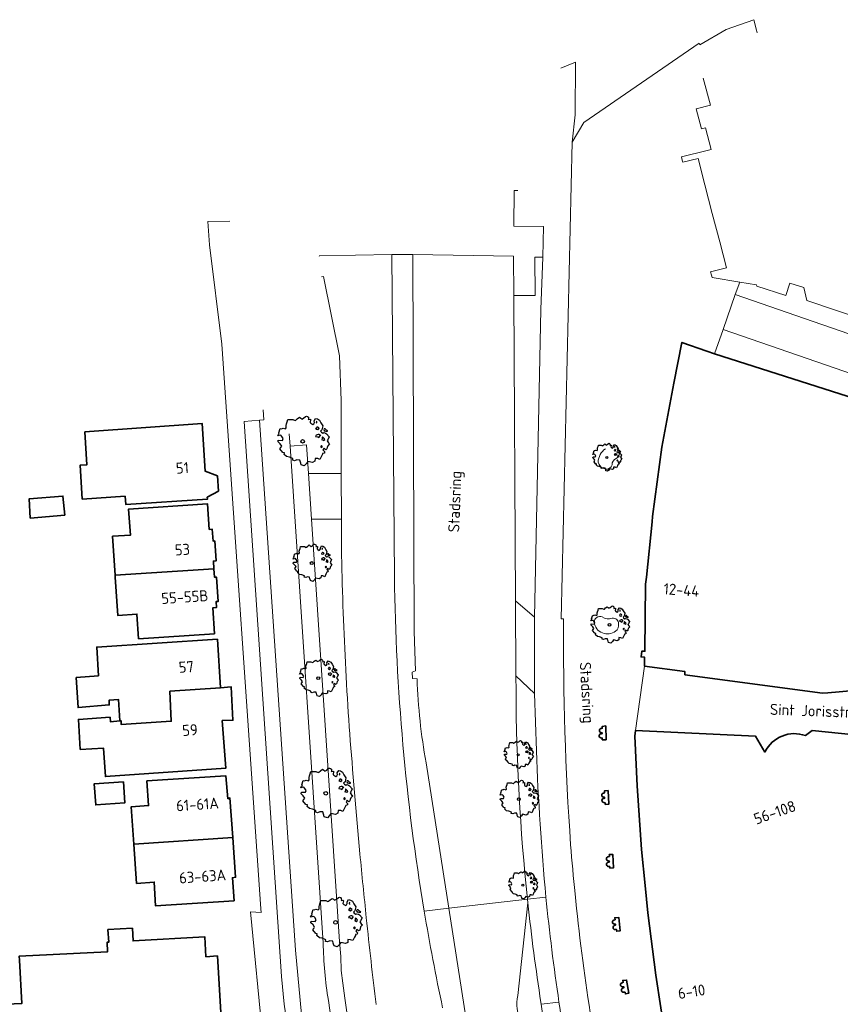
# Model space of a CAD drawing. Header units: metres. Extents: x 152391 to 157968, y 462336 to 467280.
# Tile 28 of 256: x 154709 to 154809, y 462948 to 463068. Entities that reach past the tile are written whole.
import ezdxf
from ezdxf.enums import TextEntityAlignment as Align

# ---------------------------------------------------------------- set-up
doc = ezdxf.new("R2010")
doc.units = ezdxf.units.M
doc.header["$LTSCALE"] = 0.75
doc.layers.get('0').update_dxf_attribs({"lineweight": 25})
for name, color, linetype, lineweight in [('B-GV-GR-BOOM-S', 252, 'Continuous', 25), ('B-WE-GR-BEPLANTING_CULTUUR_BODEMBEDEKKER-GV', 251, 'Continuous', 18), ('B-WE-GR-GROENVOORZIENING-GV', 251, 'Continuous', 18), ('B-WE-GR-HAAG-GV', 251, 'Continuous', 13), ('B-WE-OG-BEBOUWING-GV', 6, 'Continuous', 35), ('B-WE-OG-BEBOUWING-T18', 1, 'Continuous', 18), ('B-WE-OG-TOPOGRAFIE-T18', 1, 'Continuous', 18), ('B-WE-VH-VERHARDING_ASFALT-GV', 251, 'Continuous', 18), ('B-WE-VH-VERHARDING_BETONSTRAATSTEEN-GV', 251, 'Continuous', 18), ('B-WE-VH-VERHARDING_STRAATBAKSTEEN-GV', 251, 'Continuous', 18), ('B-WE-VH-VERHARDING_TEGEL-GV', 251, 'Continuous', 18)]:
    doc.layers.add(name, color=color, linetype=linetype, lineweight=lineweight)
doc.styles.add('NLCS-ISO-M750-T18', font='NLCS-ISO.ttf', dxfattribs={"height": 1.35})

# ---------------------------------------------------------------- blocks, each defined once
blk = doc.blocks.new('SGR-BOOM_21_30')
at = {"linetype": 'Continuous'}
for p, q in [((-1.11, 1.19), (-1.05, 1.33)), ((-1.05, 1.33), (-1.02, 1.5)), ((-1.02, 1.5), (-0.67, 1.5)), ((-0.67, 1.5), (-0.52, 1.43)), ((-0.52, 1.43), (-0.47, 1.45)), ((-0.47, 1.45), (-0.37, 1.55)), ((-0.37, 1.55), (-0.23, 1.65)), ((-0.23, 1.65), (-0.13, 1.58)), ((-0.13, 1.58), (-0.06, 1.52)), ((-0.06, 1.52), (0.07, 1.58)), ((0.07, 1.58), (0.2, 1.71)), ((0.2, 1.71), (0.26, 1.73)), ((0.26, 1.73), (0.33, 1.7)), ((0.33, 1.7), (0.39, 1.65)), ((0.4, 1.53), (0.38, 1.5)), ((0.38, 1.5), (0.53, 1.52)), ((0.39, 1.65), (0.4, 1.53)), ((0.54, 1.48), (0.51, 1.29)), ((0.51, 1.29), (0.57, 1.24)), ((0.53, 1.52), (0.54, 1.48)), ((0.57, 1.24), (0.69, 1.15)), ((0.69, 1.15), (0.75, 1.2)), ((0.75, 1.2), (0.8, 1.29)), ((0.79, 1.4), (0.89, 1.56)), ((0.8, 1.29), (0.79, 1.4)), ((0.89, 1.56), (1.02, 1.53)), ((0.97, 1.37), (0.93, 1.33)), ((0.93, 1.33), (0.95, 1.25)), ((0.95, 1.25), (0.96, 1.24)), ((0.96, 1.27), (0.97, 1.37)), ((1.02, 1.53), (1.16, 1.45)), ((1.16, 1.45), (1.25, 1.27)), ((1.25, 1.27), (1.38, 1.06)), ((-1.7, 0.37), (-1.66, 0.48)), ((-1.49, 0.41), (-1.7, 0.37)), ((-1.68, -0.03), (-1.67, 0.09)), ((-1.67, 0.09), (-1.39, 0.07)), ((-1.66, 0.48), (-1.6, 0.53)), ((-1.63, 0.58), (-1.53, 0.87)), ((-1.6, 0.53), (-1.63, 0.58)), ((-1.53, 0.87), (-1.46, 0.86)), ((-1.42, 0.33), (-1.49, 0.41)), ((-1.46, 0.86), (-1.34, 0.91)), ((-1.33, 0.18), (-1.42, 0.33)), ((-1.39, 0.07), (-1.33, 0.18)), ((-1.34, 0.91), (-1.18, 0.86)), ((-1.18, 0.86), (-1.12, 0.92)), ((-1.13, 1.09), (-1.11, 1.19)), ((-1.12, 0.92), (-1.13, 1.09)), ((0.94, 0.91), (0.89, 0.87)), ((0.89, 0.87), (0.93, 0.83)), ((0.93, 0.41), (0.89, 0.33)), ((0.89, 0.33), (1.03, 0.32)), ((0.93, 0.83), (0.98, 0.84)), ((1.05, 0.46), (0.93, 0.41)), ((0.97, 0.97), (0.94, 0.91)), ((1.03, 0.97), (0.97, 0.97)), ((0.98, 0.84), (1.03, 0.78)), ((1.08, 0.94), (1.03, 0.97)), ((1.03, 0.78), (1.08, 0.84)), ((1.03, 0.32), (1.11, 0.25)), ((1.11, 0.46), (1.05, 0.46)), ((1.12, 0.87), (1.08, 0.94)), ((1.08, 0.84), (1.12, 0.87)), ((1.22, 0.4), (1.11, 0.46)), ((1.11, 0.25), (1.2, 0.37)), ((1.2, 0.37), (1.24, 0.41)), ((1.32, 0.79), (1.23, 0.69)), ((1.23, 0.69), (1.27, 0.63)), ((1.27, 0.63), (1.38, 0.56)), ((1.34, 0.18), (1.31, 0.1)), ((1.43, 0.05), (1.31, 0.1)), ((1.38, 1.06), (1.32, 0.79)), ((1.36, 0.3), (1.34, 0.23)), ((1.34, 0.23), (1.34, 0.18)), ((1.43, 0.23), (1.36, 0.3)), ((1.38, 0.56), (1.44, 0.6)), ((1.47, 0.2), (1.43, 0.23)), ((1.43, 0.05), (1.51, 0.14)), ((1.47, 0.86), (1.44, 0.81)), ((1.44, 0.81), (1.46, 0.74)), ((1.44, 0.6), (1.57, 0.56)), ((1.46, 0.74), (1.53, 0.69)), ((1.54, 0.86), (1.47, 0.86)), ((1.51, 0.14), (1.47, 0.2)), ((1.53, 0.73), (1.64, 0.68)), ((1.53, 0.69), (1.54, 0.73)), ((1.62, 0.76), (1.54, 0.86)), ((1.57, 0.56), (1.64, 0.51)), ((1.73, 0.71), (1.62, 0.76)), ((1.64, 0.68), (1.73, 0.71)), ((1.64, 0.51), (1.81, 0.32)), ((1.72, 0.1), (1.67, 0.04)), ((1.67, 0.04), (1.76, -0.09)), ((1.81, 0.32), (1.72, 0.1)), ((-1.54, -0.18), (-1.68, -0.03)), ((-1.55, -0.51), (-1.49, -0.42)), ((-1.35, -0.75), (-1.55, -0.51)), ((-1.44, -0.32), (-1.54, -0.18)), ((-1.49, -0.42), (-1.44, -0.32)), ((-1.25, -0.78), (-1.35, -0.75)), ((-1.27, -0.9), (-1.25, -0.78)), ((-1.11, -1.05), (-1.27, -0.9)), ((-0.91, -1.08), (-1.11, -1.05)), ((-0.67, -1.18), (-0.91, -1.08)), ((-0.68, -1.29), (-0.67, -1.18)), ((0.84, -1.16), (0.83, -1.36)), ((1.03, -1.18), (0.84, -1.16)), ((1.18, -1.24), (1.03, -1.18)), ((1.29, -1.01), (1.18, -1.24)), ((1.29, -0.29), (1.24, -0.36)), ((1.24, -0.36), (1.25, -0.42)), ((1.26, -0.42), (1.33, -0.41)), ((1.33, -0.34), (1.29, -0.29)), ((1.36, -0.88), (1.29, -1.01)), ((1.33, -0.41), (1.33, -0.34)), ((1.37, -0.83), (1.36, -0.88)), ((1.48, -0.8), (1.37, -0.83)), ((1.46, -0.47), (1.39, -0.59)), ((1.39, -0.59), (1.43, -0.64)), ((1.43, -0.64), (1.5, -0.7)), ((1.58, -0.59), (1.46, -0.47)), ((1.5, -0.7), (1.48, -0.8)), ((1.66, -0.52), (1.58, -0.59)), ((1.68, -0.42), (1.66, -0.52)), ((1.72, -0.31), (1.68, -0.42)), ((1.84, -0.18), (1.72, -0.31)), ((1.76, -0.09), (1.84, -0.18)), ((-0.55, -1.33), (-0.68, -1.29)), ((-0.4, -1.26), (-0.55, -1.33)), ((-0.19, -1.28), (-0.4, -1.26)), ((-0.16, -1.43), (-0.19, -1.28)), ((-0.13, -1.49), (-0.16, -1.43)), ((-0.1, -1.61), (-0.13, -1.49)), ((0.11, -1.67), (-0.1, -1.61)), ((0.25, -1.52), (0.11, -1.67)), ((0.36, -1.38), (0.25, -1.52)), ((0.68, -1.44), (0.36, -1.38)), ((0.83, -1.36), (0.68, -1.44))]:
    blk.add_line(p, q, dxfattribs=at)
blk.add_circle((0, 0), 0.126, dxfattribs=at)
blk = doc.blocks.new('SGR-BOOM_31_50')
at = {"linetype": 'Continuous'}
for p, q in [((-1.94, 1.14), (-1.79, 1.21)), ((-1.79, 1.21), (-1.57, 1.14)), ((-1.57, 1.14), (-1.49, 1.23)), ((-1.51, 1.45), (-1.48, 1.58)), ((-1.49, 1.23), (-1.51, 1.45)), ((-1.48, 1.58), (-1.4, 1.78)), ((-1.4, 1.78), (-1.36, 2)), ((-1.36, 2), (-0.89, 2)), ((-0.89, 2), (-0.69, 1.91)), ((-0.69, 1.91), (-0.63, 1.93)), ((-0.63, 1.93), (-0.49, 2.06)), ((-0.49, 2.06), (-0.3, 2.2)), ((-0.3, 2.2), (-0.18, 2.11)), ((-0.18, 2.11), (-0.08, 2.02)), ((-0.08, 2.02), (0.09, 2.11)), ((0.09, 2.11), (0.27, 2.28)), ((0.27, 2.28), (0.35, 2.31)), ((0.35, 2.31), (0.44, 2.26)), ((0.44, 2.26), (0.52, 2.2)), ((0.54, 2.04), (0.51, 2)), ((0.51, 2), (0.71, 2.02)), ((0.52, 2.2), (0.54, 2.04)), ((0.72, 1.98), (0.68, 1.71)), ((0.68, 1.71), (0.75, 1.65)), ((0.71, 2.02), (0.72, 1.98)), ((0.75, 1.65), (0.92, 1.54)), ((0.92, 1.54), (1, 1.6)), ((1, 1.6), (1.06, 1.71)), ((1.05, 1.87), (1.19, 2.09)), ((1.06, 1.71), (1.05, 1.87)), ((1.19, 2.09), (1.36, 2.04)), ((1.25, 1.21), (1.19, 1.17)), ((1.3, 1.82), (1.23, 1.78)), ((1.23, 1.78), (1.27, 1.67)), ((1.3, 1.3), (1.25, 1.21)), ((1.27, 1.67), (1.28, 1.65)), ((1.28, 1.69), (1.3, 1.82)), ((1.37, 1.3), (1.3, 1.3)), ((1.36, 2.04), (1.54, 1.93)), ((1.44, 1.25), (1.37, 1.3)), ((1.5, 1.17), (1.44, 1.25)), ((1.54, 1.93), (1.67, 1.69)), ((1.67, 1.69), (1.84, 1.41)), ((1.84, 1.41), (1.76, 1.06)), ((-2.27, 0.49), (-2.21, 0.64)), ((-1.99, 0.55), (-2.27, 0.49)), ((-2.24, -0.04), (-2.22, 0.11)), ((-2.22, 0.11), (-1.85, 0.09)), ((-2.21, 0.64), (-2.13, 0.71)), ((-2.18, 0.77), (-2.04, 1.17)), ((-2.13, 0.71), (-2.18, 0.77)), ((-2.04, 1.17), (-1.94, 1.14)), ((-1.9, 0.44), (-1.99, 0.55)), ((-1.77, 0.25), (-1.9, 0.44)), ((-1.85, 0.09), (-1.77, 0.25)), ((1.19, 1.17), (1.23, 1.1)), ((1.23, 0.55), (1.19, 0.44)), ((1.19, 0.44), (1.37, 0.42)), ((1.23, 1.1), (1.31, 1.12)), ((1.4, 0.62), (1.23, 0.55)), ((1.31, 1.12), (1.37, 1.03)), ((1.37, 1.03), (1.44, 1.12)), ((1.37, 0.42), (1.48, 0.33)), ((1.48, 0.62), (1.4, 0.62)), ((1.44, 1.12), (1.5, 1.17)), ((1.62, 0.53), (1.48, 0.62)), ((1.48, 0.33), (1.61, 0.49)), ((1.61, 0.49), (1.65, 0.55)), ((1.76, 1.06), (1.64, 0.93)), ((1.64, 0.93), (1.7, 0.84)), ((1.7, 0.84), (1.84, 0.75)), ((1.79, 0.25), (1.75, 0.14)), ((1.91, 0.07), (1.75, 0.14)), ((1.81, 0.4), (1.79, 0.31)), ((1.79, 0.31), (1.79, 0.25)), ((1.9, 0.31), (1.81, 0.4)), ((1.84, 0.75), (1.92, 0.79)), ((1.96, 0.27), (1.9, 0.31)), ((1.91, 0.07), (2.01, 0.18)), ((1.96, 1.14), (1.92, 1.08)), ((1.92, 1.08), (1.95, 0.99)), ((1.92, 0.79), (2.09, 0.75)), ((1.95, 0.99), (2.04, 0.93)), ((2.06, 1.14), (1.96, 1.14)), ((2.01, 0.18), (1.96, 0.27)), ((2.04, 0.97), (2.18, 0.9)), ((2.04, 0.93), (2.06, 0.97)), ((2.16, 1.01), (2.06, 1.14)), ((2.09, 0.75), (2.18, 0.68)), ((2.3, 0.95), (2.16, 1.01)), ((2.18, 0.9), (2.3, 0.95)), ((2.18, 0.68), (2.41, 0.42)), ((2.29, 0.14), (2.23, 0.05)), ((2.23, 0.05), (2.35, -0.13)), ((2.41, 0.42), (2.29, 0.14)), ((-2.05, -0.24), (-2.24, -0.04)), ((-2.07, -0.67), (-1.99, -0.56)), ((-1.8, -1), (-2.07, -0.67)), ((-1.91, -0.43), (-2.05, -0.24)), ((-1.99, -0.56), (-1.91, -0.43)), ((-1.67, -1.05), (-1.8, -1)), ((-1.7, -1.2), (-1.67, -1.05)), ((1.72, -0.39), (1.65, -0.48)), ((1.65, -0.48), (1.67, -0.56)), ((1.68, -0.56), (1.78, -0.54)), ((1.78, -0.45), (1.72, -0.39)), ((1.81, -1.18), (1.72, -1.35)), ((1.78, -0.54), (1.78, -0.45)), ((1.82, -1.11), (1.81, -1.18)), ((1.98, -1.07), (1.82, -1.11)), ((1.95, -0.63), (1.85, -0.78)), ((1.85, -0.78), (1.9, -0.85)), ((1.9, -0.85), (1.99, -0.94)), ((2.1, -0.78), (1.95, -0.63)), ((1.99, -0.94), (1.98, -1.07)), ((2.21, -0.7), (2.1, -0.78)), ((2.24, -0.56), (2.21, -0.7)), ((2.29, -0.41), (2.24, -0.56)), ((2.46, -0.24), (2.29, -0.41)), ((2.35, -0.13), (2.46, -0.24)), ((-1.48, -1.4), (-1.7, -1.2)), ((-1.22, -1.44), (-1.48, -1.4)), ((-0.89, -1.57), (-1.22, -1.44)), ((-0.91, -1.72), (-0.89, -1.57)), ((-0.73, -1.77), (-0.91, -1.72)), ((-0.53, -1.68), (-0.73, -1.77)), ((-0.25, -1.7), (-0.53, -1.68)), ((-0.21, -1.9), (-0.25, -1.7)), ((-0.18, -1.99), (-0.21, -1.9)), ((-0.13, -2.14), (-0.18, -1.99)), ((0.15, -2.23), (-0.13, -2.14)), ((0.34, -2.03), (0.15, -2.23)), ((0.47, -1.83), (0.34, -2.03)), ((0.91, -1.92), (0.47, -1.83)), ((1.11, -1.81), (0.91, -1.92)), ((1.13, -1.55), (1.11, -1.81)), ((1.37, -1.57), (1.13, -1.55)), ((1.58, -1.66), (1.37, -1.57)), ((1.72, -1.35), (1.58, -1.66))]:
    blk.add_line(p, q, dxfattribs=at)
blk.add_circle((0, 0), 0.169, dxfattribs=at)
blk = doc.blocks.new('SGR-BOOM_50_100')
at = {"linetype": 'Continuous'}
for p, q in [((-1.87, 2.37), (-1.81, 2.66)), ((-1.81, 2.66), (-1.19, 2.66)), ((-1.19, 2.66), (-0.92, 2.55)), ((-0.92, 2.55), (-0.84, 2.58)), ((-0.84, 2.58), (-0.65, 2.75)), ((-0.65, 2.75), (-0.4, 2.93)), ((-0.4, 2.93), (-0.24, 2.81)), ((-0.24, 2.81), (-0.11, 2.69)), ((-0.11, 2.69), (0.12, 2.81)), ((0.12, 2.81), (0.36, 3.04)), ((0.36, 3.04), (0.47, 3.07)), ((0.47, 3.07), (0.59, 3.02)), ((0.59, 3.02), (0.69, 2.93)), ((0.72, 2.72), (0.67, 2.66)), ((0.67, 2.66), (0.94, 2.69)), ((0.69, 2.93), (0.72, 2.72)), ((0.96, 2.64), (0.9, 2.29)), ((0.94, 2.69), (0.96, 2.64)), ((1.4, 2.49), (1.58, 2.78)), ((1.42, 2.29), (1.4, 2.49)), ((1.58, 2.78), (1.81, 2.72)), ((1.73, 2.43), (1.65, 2.37)), ((1.71, 2.26), (1.73, 2.43)), ((1.81, 2.72), (2.06, 2.58)), ((2.06, 2.58), (2.22, 2.26)), ((-2.9, 1.03), (-2.72, 1.56)), ((-2.72, 1.56), (-2.59, 1.53)), ((-2.59, 1.53), (-2.39, 1.61)), ((-2.39, 1.61), (-2.1, 1.53)), ((-2.1, 1.53), (-1.99, 1.64)), ((-2.01, 1.93), (-1.97, 2.11)), ((-1.99, 1.64), (-2.01, 1.93)), ((-1.97, 2.11), (-1.87, 2.37)), ((0.9, 2.29), (1, 2.2)), ((1, 2.2), (1.23, 2.05)), ((1.23, 2.05), (1.34, 2.14)), ((1.34, 2.14), (1.42, 2.29)), ((1.67, 1.61), (1.58, 1.56)), ((1.58, 1.56), (1.65, 1.47)), ((1.65, 2.37), (1.69, 2.23)), ((1.65, 1.47), (1.75, 1.5)), ((1.73, 1.73), (1.67, 1.61)), ((1.69, 2.23), (1.71, 2.2)), ((1.83, 1.73), (1.73, 1.73)), ((1.75, 1.5), (1.83, 1.38)), ((1.91, 1.67), (1.83, 1.73)), ((1.83, 1.38), (1.91, 1.5)), ((2, 1.56), (1.91, 1.67)), ((1.91, 1.5), (2, 1.56)), ((2.35, 1.41), (2.18, 1.23)), ((2.18, 1.23), (2.27, 1.12)), ((2.22, 2.26), (2.45, 1.88)), ((2.45, 1.88), (2.35, 1.41)), ((2.62, 1.53), (2.56, 1.44)), ((2.56, 1.44), (2.6, 1.32)), ((2.6, 1.32), (2.72, 1.23)), ((2.74, 1.53), (2.62, 1.53)), ((2.72, 1.29), (2.91, 1.2)), ((2.72, 1.23), (2.74, 1.29)), ((2.89, 1.35), (2.74, 1.53)), ((3.07, 1.26), (2.89, 1.35)), ((2.91, 1.2), (3.07, 1.26)), ((-3.03, 0.65), (-2.94, 0.85)), ((-2.65, 0.74), (-3.03, 0.65)), ((-2.99, -0.05), (-2.96, 0.15)), ((-2.96, 0.15), (-2.47, 0.12)), ((-2.94, 0.85), (-2.84, 0.94)), ((-2.84, 0.94), (-2.9, 1.03)), ((-2.53, 0.59), (-2.65, 0.74)), ((-2.37, 0.33), (-2.53, 0.59)), ((-2.47, 0.12), (-2.37, 0.33)), ((1.65, 0.74), (1.58, 0.59)), ((1.58, 0.59), (1.83, 0.56)), ((1.87, 0.82), (1.65, 0.74)), ((1.83, 0.56), (1.98, 0.45)), ((1.98, 0.82), (1.87, 0.82)), ((2.16, 0.71), (1.98, 0.82)), ((1.98, 0.45), (2.14, 0.65)), ((2.14, 0.65), (2.2, 0.74)), ((2.27, 1.12), (2.45, 1)), ((2.39, 0.33), (2.33, 0.18)), ((2.55, 0.09), (2.33, 0.18)), ((2.41, 0.53), (2.39, 0.42)), ((2.39, 0.42), (2.39, 0.33)), ((2.53, 0.42), (2.41, 0.53)), ((2.45, 1), (2.56, 1.06)), ((2.62, 0.36), (2.53, 0.42)), ((2.55, 0.09), (2.68, 0.24)), ((2.56, 1.06), (2.78, 1)), ((2.68, 0.24), (2.62, 0.36)), ((2.78, 1), (2.91, 0.91)), ((2.91, 0.91), (3.22, 0.56)), ((3.05, 0.18), (2.97, 0.07)), ((2.97, 0.07), (3.13, -0.17)), ((3.22, 0.56), (3.05, 0.18)), ((-2.74, -0.31), (-2.99, -0.05)), ((-2.76, -0.9), (-2.65, -0.75)), ((-2.41, -1.34), (-2.76, -0.9)), ((-2.55, -0.58), (-2.74, -0.31)), ((-2.65, -0.75), (-2.55, -0.58)), ((2.29, -0.52), (2.2, -0.64)), ((2.2, -0.64), (2.22, -0.75)), ((2.25, -0.75), (2.37, -0.72)), ((2.37, -0.61), (2.29, -0.52)), ((2.37, -0.72), (2.37, -0.61)), ((2.6, -0.84), (2.47, -1.04)), ((2.47, -1.04), (2.53, -1.13)), ((2.53, -1.13), (2.66, -1.25)), ((2.8, -1.04), (2.6, -0.84)), ((2.95, -0.93), (2.8, -1.04)), ((2.99, -0.75), (2.95, -0.93)), ((3.05, -0.55), (2.99, -0.75)), ((3.28, -0.31), (3.05, -0.55)), ((3.13, -0.17), (3.28, -0.31)), ((-2.22, -1.39), (-2.41, -1.34)), ((-2.26, -1.6), (-2.22, -1.39)), ((-1.97, -1.86), (-2.26, -1.6)), ((-1.62, -1.92), (-1.97, -1.86)), ((-1.19, -2.1), (-1.62, -1.92)), ((-1.21, -2.3), (-1.19, -2.1)), ((-0.98, -2.36), (-1.21, -2.3)), ((-0.71, -2.24), (-0.98, -2.36)), ((-0.34, -2.27), (-0.71, -2.24)), ((-0.28, -2.53), (-0.34, -2.27)), ((1.5, -2.07), (1.48, -2.42)), ((1.83, -2.1), (1.5, -2.07)), ((2.1, -2.21), (1.83, -2.1)), ((2.29, -1.8), (2.1, -2.21)), ((2.41, -1.57), (2.29, -1.8)), ((2.43, -1.48), (2.41, -1.57)), ((2.64, -1.42), (2.43, -1.48)), ((2.66, -1.25), (2.64, -1.42)), ((-0.24, -2.65), (-0.28, -2.53)), ((-0.17, -2.85), (-0.24, -2.65)), ((0.2, -2.97), (-0.17, -2.85)), ((0.45, -2.71), (0.2, -2.97)), ((0.63, -2.45), (0.45, -2.71)), ((1.21, -2.56), (0.63, -2.45)), ((1.48, -2.42), (1.21, -2.56))]:
    blk.add_line(p, q, dxfattribs=at)
blk.add_circle((0, 0), 0.225, dxfattribs=at)

msp = doc.modelspace()

# ---------------------------------------------------------------- linework, layer by layer
at = {"layer": 'B-WE-GR-BEPLANTING_CULTUUR_BODEMBEDEKKER-GV'}
for points in [[(154744.3, 463012.58), (154748.3, 463012.58), (154748.3, 463021.47), (154748.09, 463026.91)], [(154741.97, 463017.42), (154742.08, 463015.9), (154744.07, 463016.07), (154744.3, 463012.58)], [(154748.31, 463004.34), (154748.31, 463007.04), (154744.67, 463007.04), (154748.09, 462955.67), (154748.24, 462953.87), (154748.29, 462952.15), (154748.48, 462950.6), (154748.72, 462948.78), (154749.33, 462944.57), (154749.83, 462940.35), (154750.38, 462936.36), (154750.84, 462933.16), (154751.73, 462927.53), (154752.87, 462921.54), (154753.89, 462915.45), (154755.04, 462909.23), (154758.14, 462909.94)], [(154750.56, 462966.33), (154749.67, 462976.61)]]:
    msp.add_lwpolyline(points, dxfattribs=at)
msp.add_lwpolyline([(154744.3, 463012.58), (154744.67, 463007.04), (154748.31, 463007.04), (154748.3, 463012.58)], close=True, dxfattribs=at)
for points in [[(154749.67, 462976.61, -0.017307), (154748.31, 463004.34)], [(154751.34, 462958.56, -0.002191), (154750.56, 462966.33)], [(154752.52, 462948.02, -0.003134), (154751.34, 462958.56)]]:
    msp.add_lwpolyline(points, format="xyb", dxfattribs=at)
at = {"layer": 'B-WE-GR-GROENVOORZIENING-GV'}
msp.add_lwpolyline([(154769.46, 462997.1), (154771.8, 462995.12), (154772.55, 463032.55), (154772.8, 463038.88), (154772.43, 463038.89), (154771.84, 463038.91), (154771.86, 463034.23), (154769.26, 463034.24)], close=True, dxfattribs=at)
for points in [[(154744.67, 463007.04), (154744.3, 463012.58), (154744.07, 463016.07), (154742.08, 463015.9), (154746.1, 462955.52)], [(154746.73, 462948.5), (154748.87, 462932.86), (154752.12, 462914.29), (154753.08, 462908.79), (154755.04, 462909.23), (154753.89, 462915.45), (154752.87, 462921.54), (154751.73, 462927.53), (154750.84, 462933.16), (154750.38, 462936.36), (154749.83, 462940.35), (154749.33, 462944.57), (154748.72, 462948.78), (154748.48, 462950.6), (154748.29, 462952.15), (154748.24, 462953.87), (154748.09, 462955.67), (154744.67, 463007.04)], [(154772.01, 462978.87), (154771.77, 462985.83), (154769.53, 462988), (154769.54, 462986.13)], [(154773.17, 462961.08), (154770.93, 462960.82), (154770.98, 462960.39)], [(154770.93, 462960.82), (154773.17, 462961.08)], [(154772.57, 462948.26), (154772.6, 462948.07), (154774.76, 462948.31)]]:
    msp.add_lwpolyline(points, dxfattribs=at)
for points in [[(154780.41, 463015.6, 0.23727), (154779.52, 463013.97)], [(154781.72, 463014.43, 0.611978), (154781.8, 463015.59)], [(154779.52, 463013.97, 0.273436), (154780.43, 463013.1)], [(154780.43, 463013.1, 0.361358), (154781.21, 463013.64)], [(154781.21, 463013.64, -0.290571), (154781.72, 463014.43)], [(154780.01, 462995.17, 0.520763), (154779.04, 462994.49)], [(154779.04, 462994.49, 0.579095), (154781.65, 462993.42)], [(154781.24, 462994.99, -0.266934), (154780.01, 462995.17)], [(154781.99, 462994.31, 0.471958), (154781.24, 462994.99)], [(154781.65, 462993.42, 0.31906), (154781.99, 462994.31)], [(154769.54, 462986.13, 0.025167), (154770.93, 462960.82)], [(154773.17, 462961.08, -0.013436), (154772.01, 462978.87)], [(154774.76, 462948.31, -0.01174), (154773.17, 462961.08)], [(154770.98, 462960.39, 0.012197), (154772.57, 462948.26)], [(154746.1, 462955.52, 0.036771), (154746.73, 462948.5)]]:
    msp.add_lwpolyline(points, format="xyb", dxfattribs=at)
at = {"layer": 'B-WE-GR-HAAG-GV'}
msp.add_lwpolyline([(154769.46, 462997.1), (154771.8, 462995.12), (154772.55, 463032.55), (154772.8, 463038.88), (154772.43, 463038.89), (154771.84, 463038.91), (154771.86, 463034.23), (154769.26, 463034.24)], close=True, dxfattribs=at)
for points in [[(154755.04, 462909.23), (154753.89, 462915.45), (154752.87, 462921.54), (154751.73, 462927.53), (154750.84, 462933.16), (154750.38, 462936.36), (154749.83, 462940.35), (154749.33, 462944.57), (154748.72, 462948.78), (154748.48, 462950.6), (154748.29, 462952.15), (154748.24, 462953.87), (154748.09, 462955.67), (154744.67, 463007.04), (154744.3, 463012.58), (154744.07, 463016.07), (154742.08, 463015.9), (154746.1, 462955.52)], [(154772.01, 462978.87), (154771.77, 462985.83), (154769.53, 462988), (154769.54, 462986.13)], [(154773.17, 462961.08), (154770.93, 462960.82)], [(154770.93, 462960.82), (154773.17, 462961.08)], [(154770.93, 462960.82), (154770.98, 462960.39)], [(154746.73, 462948.5), (154748.87, 462932.86), (154752.12, 462914.29), (154753.08, 462908.79), (154755.04, 462909.23)], [(154772.57, 462948.26), (154772.6, 462948.07), (154774.76, 462948.31)]]:
    msp.add_lwpolyline(points, dxfattribs=at)
for points in [[(154769.54, 462986.13, 0.025167), (154770.93, 462960.82)], [(154773.17, 462961.08, -0.013436), (154772.01, 462978.87)], [(154774.76, 462948.31, -0.01174), (154773.17, 462961.08)], [(154770.98, 462960.39, 0.012197), (154772.57, 462948.26)], [(154746.1, 462955.52, 0.036771), (154746.73, 462948.5)]]:
    msp.add_lwpolyline(points, format="xyb", dxfattribs=at)
at = {"layer": 'B-WE-OG-BEBOUWING-GV'}
for points in [[(154855.53, 463007.42), (154793.68, 463027.15), (154792.74, 463027.45), (154789.71, 463028.52), (154788.73, 463023.57), (154787.28, 463015.78), (154786.13, 463007.38), (154786.1, 463006.71), (154785.39, 463000), (154785.3, 462999.15), (154785.2, 462990.98), (154784.82, 462990.98), (154784.75, 462990.29), (154785.14, 462990.27), (154785.15, 462989.17), (154790.08, 462988.51), (154790.08, 462988.11), (154806.81, 462985.89), (154807.46, 462985.91), (154822.51, 462987.26)], [(154780.03, 462980.2), (154780.49, 462980.22), (154780.45, 462981.89), (154780.02, 462981.84), (154780.02, 462981.61), (154779.88, 462981.59)], [(154784.06, 462981.34), (154784, 462980.65), (154784.25, 462974.62), (154784.8, 462966.86), (154785.23, 462962.48), (154785.56, 462959.16), (154786.52, 462951.57), (154787.77, 462943.64), (154789.23, 462936.14), (154790.95, 462928.66), (154792.4, 462929.11), (154794.55, 462922.68), (154794.7, 462922.16), (154796.64, 462915.47), (154796.77, 462914.91), (154799.05, 462907.78), (154800.18, 462904.9), (154817.04, 462910.73)], [(154799.79, 462978.72), (154798.67, 462980.63), (154784.06, 462981.34)], [(154821, 462979.74), (154805.54, 462981.34), (154804.75, 462980.72)], [(154779.86, 462980.44), (154780.03, 462980.41), (154780.03, 462980.2)], [(154779.87, 462981.1), (154780, 462981.07), (154780, 462980.96), (154779.9, 462980.95)], [(154780.2, 462972.59), (154780.37, 462972.56), (154780.39, 462972.36), (154780.84, 462972.4), (154780.74, 462974.04), (154780.28, 462973.99), (154780.3, 462973.76), (154780.16, 462973.73)], [(154780.17, 462973.24), (154780.31, 462973.22), (154780.31, 462973.11), (154780.21, 462973.09)], [(154780.95, 462964.59), (154781.4, 462964.64), (154781.29, 462966.27), (154780.88, 462966.25), (154780.89, 462966.02), (154780.74, 462965.99)], [(154780.75, 462965.49), (154780.88, 462965.47), (154780.89, 462965.36), (154780.79, 462965.34)], [(154780.76, 462964.82), (154780.94, 462964.8), (154780.95, 462964.59)], [(154781.58, 462957.13), (154781.76, 462957.13), (154781.79, 462956.92), (154782.21, 462956.98), (154782.03, 462958.62), (154781.55, 462958.56), (154781.58, 462958.33), (154781.44, 462958.29)], [(154781.5, 462957.79), (154781.63, 462957.79), (154781.65, 462957.67), (154781.55, 462957.65)], [(154782.61, 462949.51), (154782.79, 462949.51), (154782.83, 462949.3), (154783.24, 462949.38), (154782.99, 462950.99), (154782.52, 462950.94), (154782.57, 462950.72), (154782.43, 462950.67)], [(154782.5, 462950.17), (154782.64, 462950.17), (154782.66, 462950.06), (154782.56, 462950.03)]]:
    msp.add_lwpolyline(points, dxfattribs=at)
for points in [[(154717.11, 463017.65), (154717.36, 463013.64), (154716.54, 463013.59), (154716.81, 463009.48), (154722.02, 463009.82), (154722.09, 463008.82), (154732.02, 463009.46), (154732, 463009.71), (154733.36, 463010.45), (154733.24, 463012.29), (154731.76, 463012.87), (154731.39, 463018.66)], [(154710.49, 463007.17), (154714.68, 463007.54), (154714.46, 463009.85), (154710.35, 463009.52)], [(154732.81, 463000.99), (154732.74, 463001.93), (154733.08, 463001.95), (154732.92, 463004.39), (154732.7, 463004.37), (154732.6, 463005.82), (154732.25, 463005.8), (154732.05, 463008.89), (154722.44, 463008.26), (154722.65, 463005.09), (154720.49, 463004.95), (154720.8, 463000.22)], [(154720.8, 463000.22), (154720.81, 463000), (154721.12, 462995.34), (154723.45, 462995.49), (154723.65, 462992.49), (154732.87, 462993.1), (154732.66, 462996.25), (154733.12, 462996.28), (154733.07, 462997.01), (154733.31, 462997.02), (154733.12, 462999.99), (154732.87, 462999.99), (154732.81, 463000.99)], [(154733.61, 462986.54), (154733.24, 462992.44), (154718.56, 462991.49), (154718.77, 462987.99), (154716.07, 462987.78), (154716.29, 462984.13), (154720.08, 462984.44), (154720.08, 462985.04), (154721.23, 462985.1), (154721.39, 462982.5), (154721.54, 462982.5), (154721.54, 462982.05), (154727.63, 462982.47), (154727.47, 462986.12)], [(154721.39, 462982.5), (154720.24, 462982.39), (154720.19, 462982.94), (154716.34, 462982.68), (154716.55, 462979.03), (154719.4, 462979.19), (154719.61, 462975.74), (154734.25, 462976.74), (154733.83, 462982.54), (154735.13, 462982.59), (154734.91, 462986.64), (154733.61, 462986.54), (154727.47, 462986.12), (154727.63, 462982.47), (154721.54, 462982.05), (154721.54, 462982.5)], [(154735.1, 462968.34), (154734.76, 462973.14), (154734.51, 462973.04), (154734.25, 462975.84), (154724.66, 462975.21), (154724.87, 462972.21), (154722.73, 462972.05), (154723.06, 462967.5)], [(154721.81, 462975.09), (154718.24, 462974.84), (154718.45, 462972.28), (154721.99, 462972.55)], [(154723.06, 462967.5), (154723.41, 462962.75), (154725.55, 462962.91), (154725.71, 462960.01), (154735.26, 462960.64), (154735.05, 462963.44), (154735.45, 462963.49), (154735.1, 462968.34)], [(154704.8, 462926.68), (154705.22, 462920.09), (154735.19, 462921.78), (154734.82, 462927.5), (154734.67, 462929.93), (154736.01, 462929.99), (154735.85, 462933.04), (154734.5, 462932.93), (154734.36, 462935.33), (154733.23, 462953.93), (154731.83, 462953.83), (154731.72, 462956.23), (154722.98, 462955.76), (154722.9, 462957.3), (154719.93, 462957.14), (154720.02, 462955.6), (154719.83, 462955.59), (154719.89, 462954.44), (154709.15, 462953.9), (154709.18, 462953.42), (154709.47, 462948.15), (154705.72, 462947.99), (154703.62, 462947.88)]]:
    msp.add_lwpolyline(points, close=True, dxfattribs=at)
for points in [[(154779.88, 462981.59, 0.841447), (154779.87, 462981.1)], [(154779.9, 462980.95, 0.899311), (154779.86, 462980.44)], [(154804.75, 462980.72, 0.381009), (154799.79, 462978.72)], [(154780.16, 462973.73, 0.845259), (154780.17, 462973.24)], [(154780.21, 462973.09, 0.899447), (154780.2, 462972.59)], [(154780.74, 462965.99, 0.843704), (154780.75, 462965.49)], [(154780.79, 462965.34, 0.899132), (154780.76, 462964.82)], [(154781.44, 462958.29, 0.847829), (154781.5, 462957.79)], [(154781.55, 462957.65, 0.902398), (154781.58, 462957.13)], [(154782.43, 462950.67, 0.844951), (154782.5, 462950.17)], [(154782.56, 462950.03, 0.903144), (154782.61, 462949.51)]]:
    msp.add_lwpolyline(points, format="xyb", dxfattribs=at)
at = {"layer": 'B-WE-VH-VERHARDING_ASFALT-GV'}
for points in [[(154754.76, 463000), (154754.46, 463039.2), (154745.62, 463039.04), (154745.63, 463039.01)], [(154754.76, 463000), (154754.46, 463039.2), (154745.62, 463039.04), (154745.63, 463039.01)], [(154757.51, 462987.62), (154756.95, 462987.66), (154756.91, 462988.43), (154757.33, 462988.59), (154757.17, 462993.36), (154756.98, 463039.21), (154754.46, 463039.2), (154754.76, 463000)], [(154757.51, 462987.62), (154756.95, 462987.66), (154756.91, 462988.43), (154757.33, 462988.59), (154757.17, 462993.36), (154756.98, 463039.21), (154754.46, 463039.2), (154754.76, 463000)], [(154769.54, 462986.13), (154769.53, 462988), (154769.46, 462997.1), (154769.26, 463034.24), (154769.23, 463039), (154756.98, 463039.21), (154757.17, 462993.36), (154757.33, 462988.59), (154756.91, 462988.43), (154756.95, 462987.66), (154757.51, 462987.62)], [(154769.54, 462986.13), (154769.53, 462988), (154769.46, 462997.1), (154769.26, 463034.24), (154769.23, 463039), (154756.98, 463039.21), (154757.17, 462993.36), (154757.33, 462988.59), (154756.91, 462988.43), (154756.95, 462987.66), (154757.51, 462987.62)], [(154745.9, 463036.52), (154746.13, 463036.53), (154748.09, 463026.91), (154748.3, 463021.47), (154748.3, 463012.58), (154748.31, 463007.04), (154748.31, 463004.34)], [(154745.9, 463036.52), (154746.13, 463036.53), (154748.09, 463026.91), (154748.3, 463021.47), (154748.3, 463012.58), (154748.31, 463007.04), (154748.31, 463004.34)], [(154749.67, 462976.61), (154750.56, 462966.33)], [(154749.67, 462976.61), (154750.56, 462966.33)], [(154758.38, 462959.37), (154761.38, 462959.72), (154758.61, 462977.42)], [(154758.38, 462959.37), (154761.38, 462959.72), (154758.61, 462977.42)], [(154758.61, 462977.42), (154761.38, 462959.72), (154770.93, 462960.82)], [(154758.61, 462977.42), (154761.38, 462959.72), (154770.93, 462960.82)], [(154763.85, 462943.89), (154761.38, 462959.72), (154758.38, 462959.37)], [(154763.85, 462943.89), (154761.38, 462959.72), (154758.38, 462959.37)], [(154795.99, 462853.9), (154799.16, 462848.43), (154803.84, 462853.17), (154801.81, 462856.99), (154790.09, 462879.08), (154788, 462883.79), (154783.73, 462894.61), (154777.67, 462911.85), (154772.97, 462929.51), (154769.67, 462947.48), (154769.63, 462947.89), (154769.63, 462948.3), (154769.67, 462948.7), (154769.74, 462949.1), (154770.98, 462960.39), (154770.93, 462960.82), (154761.38, 462959.72), (154763.85, 462943.89)], [(154795.99, 462853.9), (154799.16, 462848.43), (154803.84, 462853.17), (154801.81, 462856.99), (154790.09, 462879.08), (154788, 462883.79), (154783.73, 462894.61), (154777.67, 462911.85), (154772.97, 462929.51), (154769.67, 462947.48), (154769.63, 462947.89), (154769.63, 462948.3), (154769.67, 462948.7), (154769.74, 462949.1), (154770.98, 462960.39), (154770.93, 462960.82), (154761.38, 462959.72), (154763.85, 462943.89)], [(154770.98, 462960.39), (154769.74, 462949.1), (154769.67, 462948.7), (154769.63, 462948.3), (154769.63, 462947.89), (154769.67, 462947.48), (154772.97, 462929.51), (154777.67, 462911.85), (154783.73, 462894.61), (154788, 462883.79), (154790.09, 462879.08), (154801.81, 462856.99), (154800.82, 462859.21), (154794.29, 462876.75), (154794.01, 462877.5), (154792.83, 462880.29), (154790.77, 462884.95), (154786.52, 462895.67)], [(154770.98, 462960.39), (154769.74, 462949.1), (154769.67, 462948.7), (154769.63, 462948.3), (154769.63, 462947.89), (154769.67, 462947.48), (154772.97, 462929.51), (154777.67, 462911.85), (154783.73, 462894.61), (154788, 462883.79), (154790.09, 462879.08), (154801.81, 462856.99), (154800.82, 462859.21), (154794.29, 462876.75), (154794.01, 462877.5), (154792.83, 462880.29), (154790.77, 462884.95), (154786.52, 462895.67)], [(154772.6, 462948.07), (154772.57, 462948.26)], [(154772.6, 462948.07), (154772.57, 462948.26)]]:
    msp.add_lwpolyline(points, dxfattribs=at)
for points in [[(154748.31, 463004.34, 0.017307), (154749.67, 462976.61)], [(154748.31, 463004.34, 0.017307), (154749.67, 462976.61)], [(154754.76, 463000, 0.038493), (154758.38, 462959.37)], [(154758.38, 462959.37, -0.038493), (154754.76, 463000)], [(154754.76, 463000, 0.038493), (154758.38, 462959.37)], [(154758.38, 462959.37, -0.038493), (154754.76, 463000)], [(154758.61, 462977.42, -0.03723), (154757.51, 462987.62)], [(154757.51, 462987.62, 0.03723), (154758.61, 462977.42)], [(154758.61, 462977.42, -0.03723), (154757.51, 462987.62)], [(154757.51, 462987.62, 0.03723), (154758.61, 462977.42)], [(154770.93, 462960.82, -0.025167), (154769.54, 462986.13)], [(154770.93, 462960.82, -0.025167), (154769.54, 462986.13)], [(154750.56, 462966.33, 0.002191), (154751.34, 462958.56)], [(154750.56, 462966.33, 0.002191), (154751.34, 462958.56)], [(154772.57, 462948.26, -0.012197), (154770.98, 462960.39)], [(154772.57, 462948.26, -0.012197), (154770.98, 462960.39)], [(154751.34, 462958.56, 0.003134), (154752.52, 462948.02)], [(154751.34, 462958.56, 0.003134), (154752.52, 462948.02)], [(154758.38, 462959.37, 0.011327), (154760.62, 462947.62)], [(154760.62, 462947.62, -0.011327), (154758.38, 462959.37)], [(154758.38, 462959.37, 0.011327), (154760.62, 462947.62)], [(154760.62, 462947.62, -0.011327), (154758.38, 462959.37)], [(154786.52, 462895.67, -0.058341), (154772.6, 462948.07)], [(154786.52, 462895.67, -0.058341), (154772.6, 462948.07)]]:
    msp.add_lwpolyline(points, format="xyb", dxfattribs=at)
at = {"layer": 'B-WE-VH-VERHARDING_BETONSTRAATSTEEN-GV'}
msp.add_lwpolyline([(154738.35, 463019.08), (154736.48, 463018.93), (154741.04, 462951.41), (154741.34, 462948.07), (154741.84, 462944.77), (154744.7, 462925.91), (154746.52, 462926.15), (154743.58, 462945.49), (154742.71, 462954.61)], close=True, dxfattribs=at)
for points in [[(154738.35, 463019.08), (154742.71, 462954.61), (154743.58, 462945.49), (154746.52, 462926.15), (154747.3, 462921.41), (154748.72, 462913.74), (154750.44, 462904.48), (154751.88, 462898.13), (154758.72, 462873.95), (154760.47, 462868.67), (154758.67, 462868.04)], [(154746.1, 462955.52), (154742.08, 463015.9), (154741.97, 463017.42)], [(154753.43, 462907.38), (154753.08, 462908.79), (154752.12, 462914.29), (154748.87, 462932.86), (154746.73, 462948.5)]]:
    msp.add_lwpolyline(points, dxfattribs=at)
msp.add_lwpolyline([(154746.73, 462948.5, -0.036771), (154746.1, 462955.52)], format="xyb", dxfattribs=at)
at = {"layer": 'B-WE-VH-VERHARDING_STRAATBAKSTEEN-GV'}
for points in [[(154798.84, 463066.19), (154798.76, 463066.5), (154798.44, 463067.77), (154795.08, 463066.57), (154791.9, 463064.72), (154791.8, 463064.9), (154777.8, 463055.29), (154776.38, 463052.86), (154775.02, 462994.91), (154775.32, 462994.91)], [(154798.84, 463066.19), (154798.76, 463066.5), (154798.44, 463067.77), (154795.08, 463066.57), (154791.9, 463064.72), (154791.8, 463064.9), (154777.8, 463055.29), (154776.38, 463052.86), (154775.02, 462994.91), (154775.32, 462994.91)], [(154785.23, 462962.48), (154784.8, 462966.86), (154784.25, 462974.62), (154784, 462980.65), (154784.06, 462981.34), (154785.15, 462989.17), (154785.14, 462990.27), (154784.75, 462990.29), (154784.82, 462990.98), (154785.2, 462990.98), (154785.3, 462999.15), (154785.39, 463000), (154786.1, 463006.71), (154786.13, 463007.38), (154787.28, 463015.78), (154788.73, 463023.57), (154789.71, 463028.52), (154792.74, 463027.45), (154793.68, 463027.15), (154794.71, 463030.1), (154796.2, 463034.35), (154796.73, 463035.86), (154793.38, 463036.41), (154793.3, 463036.72), (154793.2, 463037.1), (154795.12, 463037.59), (154794.3, 463040.74), (154793.4, 463044.22), (154792.5, 463047.71), (154791.67, 463050.89), (154789.82, 463050.44), (154789.75, 463050.68), (154789.64, 463051.09), (154792.76, 463051.87), (154793.25, 463052), (154792.58, 463054.61), (154792.08, 463054.48), (154791.44, 463056.93), (154793.19, 463057.37), (154792.3, 463060.67)], [(154785.23, 462962.48), (154784.8, 462966.86), (154784.25, 462974.62), (154784, 462980.65), (154784.06, 462981.34), (154785.15, 462989.17), (154785.14, 462990.27), (154784.75, 462990.29), (154784.82, 462990.98), (154785.2, 462990.98), (154785.3, 462999.15), (154785.39, 463000), (154786.1, 463006.71), (154786.13, 463007.38), (154787.28, 463015.78), (154788.73, 463023.57), (154789.71, 463028.52), (154792.74, 463027.45), (154793.68, 463027.15), (154794.71, 463030.1), (154796.2, 463034.35), (154796.73, 463035.86), (154793.38, 463036.41), (154793.3, 463036.72), (154793.2, 463037.1), (154795.12, 463037.59), (154794.3, 463040.74), (154793.4, 463044.22), (154792.5, 463047.71), (154791.67, 463050.89), (154789.82, 463050.44), (154789.75, 463050.68), (154789.64, 463051.09), (154792.76, 463051.87), (154793.25, 463052), (154792.58, 463054.61), (154792.08, 463054.48), (154791.44, 463056.93), (154793.19, 463057.37), (154792.3, 463060.67)], [(154793.68, 463027.15), (154855.53, 463007.42), (154869.4, 463010.96), (154875.92, 463012.62), (154879.59, 463013.55), (154879.11, 463015.49), (154880.3, 463015.81), (154878.65, 463022.2), (154879.01, 463022.2), (154871.91, 463050.15), (154872.14, 463050.22), (154872.34, 463050.32), (154869.59, 463061.18)], [(154793.68, 463027.15), (154855.53, 463007.42), (154869.4, 463010.96), (154875.92, 463012.62), (154879.59, 463013.55), (154879.11, 463015.49), (154880.3, 463015.81), (154878.65, 463022.2), (154879.01, 463022.2), (154871.91, 463050.15), (154872.14, 463050.22), (154872.34, 463050.32), (154869.59, 463061.18)], [(154815.86, 463030.15), (154811.9, 463031.49), (154811.97, 463031.22), (154804.91, 463033.61), (154804.51, 463035.19), (154802.84, 463035.73), (154802.35, 463034.23), (154798.82, 463035.38), (154798.78, 463035.53), (154796.73, 463035.86), (154796.2, 463034.35), (154817.37, 463027.02), (154829.43, 463022.85), (154837.54, 463020.05), (154852.02, 463015.09), (154852.21, 463015.02), (154855.24, 463013.98)], [(154815.86, 463030.15), (154811.9, 463031.49), (154811.97, 463031.22), (154804.91, 463033.61), (154804.51, 463035.19), (154802.84, 463035.73), (154802.35, 463034.23), (154798.82, 463035.38), (154798.78, 463035.53), (154796.73, 463035.86), (154796.2, 463034.35), (154817.37, 463027.02), (154829.43, 463022.85), (154837.54, 463020.05), (154852.02, 463015.09), (154852.21, 463015.02), (154855.24, 463013.98)], [(154796.2, 463034.35), (154794.71, 463030.1), (154854.94, 463009.3)], [(154796.2, 463034.35), (154794.71, 463030.1), (154854.94, 463009.3)], [(154855.24, 463013.98), (154852.21, 463015.02), (154852.02, 463015.09), (154837.54, 463020.05), (154829.43, 463022.85), (154817.37, 463027.02), (154796.2, 463034.35)], [(154855.24, 463013.98), (154852.21, 463015.02), (154852.02, 463015.09), (154837.54, 463020.05), (154829.43, 463022.85), (154817.37, 463027.02), (154796.2, 463034.35)], [(154854.94, 463009.3), (154794.71, 463030.1), (154793.68, 463027.15)], [(154854.94, 463009.3), (154794.71, 463030.1), (154793.68, 463027.15)], [(154804.75, 462980.72), (154805.54, 462981.34), (154821, 462979.74), (154821.02, 462979.6), (154821.45, 462979.57), (154823.18, 462987), (154822.51, 462987.26), (154807.46, 462985.91), (154806.81, 462985.89), (154790.08, 462988.11), (154790.08, 462988.51), (154785.15, 462989.17), (154784.06, 462981.34), (154798.67, 462980.63), (154799.79, 462978.72)], [(154804.75, 462980.72), (154805.54, 462981.34), (154821, 462979.74), (154821.02, 462979.6), (154821.45, 462979.57), (154823.18, 462987), (154822.51, 462987.26), (154807.46, 462985.91), (154806.81, 462985.89), (154790.08, 462988.11), (154790.08, 462988.51), (154785.15, 462989.17), (154784.06, 462981.34), (154798.67, 462980.63), (154799.79, 462978.72)], [(154780.45, 462981.89), (154780.49, 462980.22), (154780.03, 462980.2), (154780.03, 462980.41), (154779.86, 462980.44)], [(154780.45, 462981.89), (154780.49, 462980.22), (154780.03, 462980.2), (154780.03, 462980.41), (154779.86, 462980.44)], [(154779.88, 462981.59), (154780.02, 462981.61), (154780.02, 462981.84), (154780.45, 462981.89)], [(154779.88, 462981.59), (154780.02, 462981.61), (154780.02, 462981.84), (154780.45, 462981.89)], [(154779.9, 462980.95), (154780, 462980.96), (154780, 462981.07), (154779.87, 462981.1)], [(154779.9, 462980.95), (154780, 462980.96), (154780, 462981.07), (154779.87, 462981.1)], [(154780.16, 462973.73), (154780.3, 462973.76), (154780.28, 462973.99), (154780.74, 462974.04), (154780.84, 462972.4), (154780.39, 462972.36), (154780.37, 462972.56), (154780.2, 462972.59)], [(154780.16, 462973.73), (154780.3, 462973.76), (154780.28, 462973.99), (154780.74, 462974.04), (154780.84, 462972.4), (154780.39, 462972.36), (154780.37, 462972.56), (154780.2, 462972.59)], [(154780.21, 462973.09), (154780.31, 462973.11), (154780.31, 462973.22), (154780.17, 462973.24)], [(154780.21, 462973.09), (154780.31, 462973.11), (154780.31, 462973.22), (154780.17, 462973.24)], [(154780.74, 462965.99), (154780.89, 462966.02), (154780.88, 462966.25)], [(154780.74, 462965.99), (154780.89, 462966.02), (154780.88, 462966.25)], [(154780.88, 462966.25), (154781.29, 462966.27), (154781.4, 462964.64), (154780.95, 462964.59), (154780.94, 462964.8), (154780.76, 462964.82)], [(154780.88, 462966.25), (154781.29, 462966.27), (154781.4, 462964.64), (154780.95, 462964.59), (154780.94, 462964.8), (154780.76, 462964.82)], [(154780.79, 462965.34), (154780.89, 462965.36), (154780.88, 462965.47), (154780.75, 462965.49)], [(154780.79, 462965.34), (154780.89, 462965.36), (154780.88, 462965.47), (154780.75, 462965.49)], [(154808.91, 462858.85), (154809.02, 462858.62), (154820.96, 462861.91), (154817.8, 462867.44), (154814.35, 462873.49), (154811.27, 462879.06), (154807.16, 462886.71), (154804.22, 462893.71), (154801.33, 462901.21), (154800.18, 462904.9), (154799.05, 462907.78), (154796.77, 462914.91), (154796.64, 462915.47), (154794.7, 462922.16), (154794.55, 462922.68), (154792.4, 462929.11), (154790.95, 462928.66), (154789.23, 462936.14), (154787.77, 462943.64), (154786.52, 462951.57), (154785.56, 462959.16), (154785.23, 462962.48)], [(154808.91, 462858.85), (154809.02, 462858.62), (154820.96, 462861.91), (154817.8, 462867.44), (154814.35, 462873.49), (154811.27, 462879.06), (154807.16, 462886.71), (154804.22, 462893.71), (154801.33, 462901.21), (154800.18, 462904.9), (154799.05, 462907.78), (154796.77, 462914.91), (154796.64, 462915.47), (154794.7, 462922.16), (154794.55, 462922.68), (154792.4, 462929.11), (154790.95, 462928.66), (154789.23, 462936.14), (154787.77, 462943.64), (154786.52, 462951.57), (154785.56, 462959.16), (154785.23, 462962.48)], [(154781.44, 462958.29), (154781.58, 462958.33), (154781.55, 462958.56), (154782.03, 462958.62), (154782.21, 462956.98), (154781.79, 462956.92)], [(154781.44, 462958.29), (154781.58, 462958.33), (154781.55, 462958.56), (154782.03, 462958.62), (154782.21, 462956.98), (154781.79, 462956.92)], [(154781.55, 462957.65), (154781.65, 462957.67), (154781.63, 462957.79), (154781.5, 462957.79)], [(154781.55, 462957.65), (154781.65, 462957.67), (154781.63, 462957.79), (154781.5, 462957.79)], [(154781.79, 462956.92), (154781.76, 462957.13), (154781.58, 462957.13)], [(154781.79, 462956.92), (154781.76, 462957.13), (154781.58, 462957.13)], [(154782.43, 462950.67), (154782.57, 462950.72), (154782.52, 462950.94), (154782.99, 462950.99), (154783.24, 462949.38), (154782.83, 462949.3), (154782.79, 462949.51), (154782.61, 462949.51)], [(154782.43, 462950.67), (154782.57, 462950.72), (154782.52, 462950.94), (154782.99, 462950.99), (154783.24, 462949.38), (154782.83, 462949.3), (154782.79, 462949.51), (154782.61, 462949.51)], [(154782.56, 462950.03), (154782.66, 462950.06), (154782.64, 462950.17), (154782.5, 462950.17)], [(154782.56, 462950.03), (154782.66, 462950.06), (154782.64, 462950.17), (154782.5, 462950.17)], [(154774.76, 462948.31), (154772.6, 462948.07)], [(154774.76, 462948.31), (154772.6, 462948.07)]]:
    msp.add_lwpolyline(points, dxfattribs=at)
for points in [[(154779.52, 463013.97, -0.23727), (154780.41, 463015.6)], [(154779.52, 463013.97, -0.23727), (154780.41, 463015.6)], [(154781.8, 463015.59, -0.611978), (154781.72, 463014.43)], [(154781.8, 463015.59, -0.611978), (154781.72, 463014.43)], [(154780.43, 463013.1, -0.273436), (154779.52, 463013.97)], [(154780.43, 463013.1, -0.273436), (154779.52, 463013.97)], [(154781.21, 463013.64, -0.361358), (154780.43, 463013.1)], [(154781.21, 463013.64, -0.361358), (154780.43, 463013.1)], [(154781.72, 463014.43, 0.290571), (154781.21, 463013.64)], [(154781.72, 463014.43, 0.290571), (154781.21, 463013.64)], [(154775.32, 462994.91, 0.019336), (154776.18, 462967.44)], [(154775.32, 462994.91, 0.019336), (154776.18, 462967.44)], [(154779.04, 462994.49, -0.520763), (154780.01, 462995.17)], [(154779.04, 462994.49, -0.520763), (154780.01, 462995.17)], [(154781.65, 462993.42, -0.579095), (154779.04, 462994.49)], [(154781.65, 462993.42, -0.579095), (154779.04, 462994.49)], [(154780.01, 462995.17, 0.266934), (154781.24, 462994.99)], [(154780.01, 462995.17, 0.266934), (154781.24, 462994.99)], [(154781.24, 462994.99, -0.471958), (154781.99, 462994.31)], [(154781.24, 462994.99, -0.471958), (154781.99, 462994.31)], [(154781.99, 462994.31, -0.31906), (154781.65, 462993.42)], [(154781.99, 462994.31, -0.31906), (154781.65, 462993.42)], [(154779.87, 462981.1, -0.841447), (154779.88, 462981.59)], [(154779.87, 462981.1, -0.841447), (154779.88, 462981.59)], [(154779.86, 462980.44, -0.899311), (154779.9, 462980.95)], [(154779.86, 462980.44, -0.899311), (154779.9, 462980.95)], [(154799.79, 462978.72, -0.381009), (154804.75, 462980.72)], [(154799.79, 462978.72, -0.381009), (154804.75, 462980.72)], [(154780.17, 462973.24, -0.845259), (154780.16, 462973.73)], [(154780.17, 462973.24, -0.845259), (154780.16, 462973.73)], [(154780.2, 462972.59, -0.899447), (154780.21, 462973.09)], [(154780.2, 462972.59, -0.899447), (154780.21, 462973.09)], [(154776.18, 462967.44, 0.005533), (154776.71, 462961.49)], [(154776.18, 462967.44, 0.005533), (154776.71, 462961.49)], [(154780.75, 462965.49, -0.843704), (154780.74, 462965.99)], [(154780.75, 462965.49, -0.843704), (154780.74, 462965.99)], [(154780.76, 462964.82, -0.899132), (154780.79, 462965.34)], [(154780.76, 462964.82, -0.899132), (154780.79, 462965.34)], [(154776.71, 462961.49, 0.013569), (154778.55, 462947.06)], [(154776.71, 462961.49, 0.013569), (154778.55, 462947.06)], [(154781.5, 462957.79, -0.847829), (154781.44, 462958.29)], [(154781.5, 462957.79, -0.847829), (154781.44, 462958.29)], [(154781.58, 462957.13, -0.902398), (154781.55, 462957.65)], [(154781.58, 462957.13, -0.902398), (154781.55, 462957.65)], [(154782.5, 462950.17, -0.844951), (154782.43, 462950.67)], [(154782.5, 462950.17, -0.844951), (154782.43, 462950.67)], [(154782.61, 462949.51, -0.903144), (154782.56, 462950.03)], [(154782.61, 462949.51, -0.903144), (154782.56, 462950.03)], [(154772.6, 462948.07, 0.058341), (154786.52, 462895.67)], [(154772.6, 462948.07, 0.058341), (154786.52, 462895.67)], [(154775.93, 462941.09, -0.006626), (154774.76, 462948.31)], [(154775.93, 462941.09, -0.006626), (154774.76, 462948.31)]]:
    msp.add_lwpolyline(points, format="xyb", dxfattribs=at)
msp.add_lwpolyline([(154771.77, 462985.83), (154771.77, 462990.47), (154771.8, 462995.12), (154769.46, 462997.1), (154769.53, 462988)], close=True, dxfattribs=at)
msp.add_lwpolyline([(154771.77, 462985.83), (154771.77, 462990.47), (154771.8, 462995.12), (154769.46, 462997.1), (154769.53, 462988)], close=True, dxfattribs=at)
at = {"layer": 'B-WE-VH-VERHARDING_TEGEL-GV'}
for points in [[(154775.32, 462994.91), (154775.02, 462994.91), (154776.38, 463052.86), (154776.74, 463056.21), (154776.77, 463062.6), (154774.98, 463061.88)], [(154769.75, 463047.01), (154769.33, 463047.02), (154769.26, 463042.66), (154772.9, 463042.61), (154772.8, 463038.88), (154772.55, 463032.55), (154771.8, 462995.12), (154771.77, 462990.47), (154771.77, 462985.83), (154772.01, 462978.87)], [(154734.76, 463043.26), (154732.09, 463043.22), (154732.28, 463040.38), (154733.77, 463028.33), (154738.53, 462959.65)], [(154747.3, 462921.41), (154746.52, 462926.15), (154744.7, 462925.91), (154741.84, 462944.77), (154741.34, 462948.07), (154741.04, 462951.41), (154736.48, 463018.93), (154738.35, 463019.08), (154738.88, 463019.13), (154738.8, 463020.34)], [(154738.53, 462959.65), (154738.56, 462959.22), (154737.27, 462959.28), (154738.77, 462943.87), (154741.03, 462928.56), (154742.78, 462918.28), (154743.18, 462915.95)]]:
    msp.add_lwpolyline(points, dxfattribs=at)
for points in [[(154776.18, 462967.44, -0.019336), (154775.32, 462994.91)], [(154772.01, 462978.87, 0.013436), (154773.17, 462961.08)], [(154776.71, 462961.49, -0.005533), (154776.18, 462967.44)], [(154773.17, 462961.08, 0.01174), (154774.76, 462948.31)], [(154778.55, 462947.06, -0.013569), (154776.71, 462961.49)], [(154774.76, 462948.31, 0.006626), (154775.93, 462941.09)]]:
    msp.add_lwpolyline(points, format="xyb", dxfattribs=at)

# ---------------------------------------------------------------- block references
at = {"layer": 'B-GV-GR-BOOM-S', "transparency": 33554559}
for name, p in [('SGR-BOOM_50_100', (154743.6, 463016.5)), ('SGR-BOOM_21_30', (154780.57, 463014.53)), ('SGR-BOOM_31_50', (154744.7, 463001.7)), ('SGR-BOOM_31_50', (154780.91, 462994.18)), ('SGR-BOOM_31_50', (154745.5, 462987.7)), ('SGR-BOOM_21_30', (154769.81, 462978.38)), ('SGR-BOOM_50_100', (154746.4, 462973.7)), ('SGR-BOOM_31_50', (154769.87, 462972.98)), ('SGR-BOOM_21_30', (154770.36, 462962.52)), ('SGR-BOOM_50_100', (154747.6, 462958))]:
    msp.add_blockref(name, p, dxfattribs=at)

# ---------------------------------------------------------------- texts
at = {"layer": 'B-WE-OG-BEBOUWING-T18', "style": 'NLCS-ISO-M750-T18'}
for s, rotation, p in [('51', 3.7, (154728.98, 463013.27)), ('53', 3.8, (154728.98, 463003.34)), ('12-44', 355.7, (154789.65, 462998.43)), ('55-55B', 3.8, (154729.27, 462997.57)), ('57', 3.6, (154729.45, 462989.07)), ('59', 4.1, (154729.9, 462981.39)), ('61-61A', 4.1, (154730.81, 462972.35)), ('56-108', 19.3, (154801, 462971.38)), ('63-63A', 4.1, (154731.43, 462963.6)), ('6-10', 9, (154790.88, 462949.59))]:
    msp.add_text(s, height=1.35, rotation=rotation, dxfattribs=at).set_placement(p, align=Align.MIDDLE)
at = {"layer": 'B-WE-OG-TOPOGRAFIE-T18', "style": 'NLCS-ISO-M750-T18'}
for s, rotation, p in [('Stadsring', 87.8, (154762.3, 463009.17)), ('Stadsring', 273.3, (154777.97, 462985.92)), ('Sint Jorisstraat', 357.9, (154806.59, 462983.7))]:
    msp.add_text(s, height=1.35, rotation=rotation, dxfattribs=at).set_placement(p, align=Align.MIDDLE)

doc.saveas('drawing.dxf')
